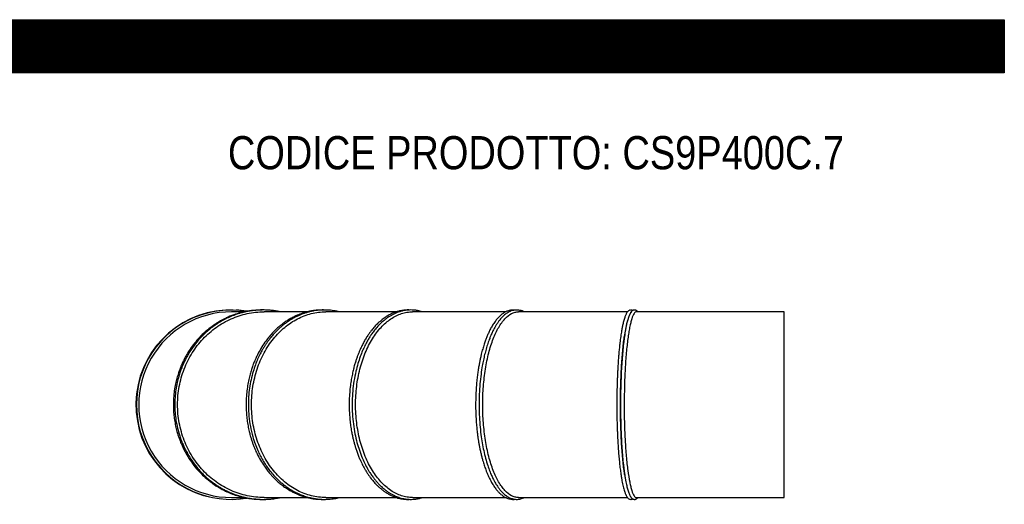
# Model space of a CAD drawing. Header units: millimetres. Extents: x 0 to 4243, y 0 to 3000.
# Tile 4 of 4: x 2121 to 4243, y 1956 to 3000. Entities that reach past the tile are written whole.
import ezdxf

# ---------------------------------------------------------------- set-up
doc = ezdxf.new("R2010")
doc.units = ezdxf.units.MM
doc.header["$LTSCALE"] = 14.285714
doc.layers.add('Default', color=7, linetype='Continuous')
doc.layers.add('TUBO_X_GOMITO_90', color=7, linetype='Continuous')

# ---------------------------------------------------------------- blocks, each defined once
blk = doc.blocks.new('SE2')
at = {"layer": 'TUBO_X_GOMITO_90', "color": 7, "linetype": 'Continuous'}
for p, q in [((2605.5, 2370.6), (2578, 2370.6)), ((2740.9, 2370.6), (2648, 2370.6)), ((2933.1, 2370.6), (2781, 2370.6)), ((3168.7, 2370.6), (2968, 2370.6)), ((3431, 2370.6), (3196.2, 2370.6)), ((3768.5, 2370.6), (3450.2, 2370.6)), ((3768.5, 1970.6), (3768.5, 2370.6)), ((2578, 1970.6), (2605.5, 1970.6)), ((2648, 1970.6), (2740.9, 1970.6)), ((2781, 1970.6), (2933.1, 1970.6)), ((2968, 1970.6), (3168.7, 1970.6)), ((3196.2, 1970.6), (3431, 1970.6)), ((3450.2, 1970.6), (3768.5, 1970.6))]:
    blk.add_line(p, q, dxfattribs=at)
for centre, radius, start, end in [((2575.9, 2170.6), 204, 93.3684, 264.4152), ((2577, 2170.6), 204, 80.3892, 279.5575), ((2578, 2170.6), 200, 89.998, 270.002), ((2575.9, 2170.6), 204, 80.3067, 86.713), ((4881.4, 2170.5), 1457.5, 178.7574, 182.4846), ((2575.9, 2170.6), 204, 274.8403, 279.7408)]:
    blk.add_arc(centre, radius, start, end, dxfattribs=at)
for start_param, end_param in [(0.717072, 2.488288), (0.735819, 2.438339)]:
    blk.add_ellipse((3442.2, 2170.6), major_axis=(0, 200), ratio=0.131652, start_param=start_param, end_param=end_param, dxfattribs=at)
for points, knots in [([(2644.5, 2374.6), (2643.9, 2374.6), (2640.3, 2374.6), (2634.3, 2374.4), (2626.3, 2373.9), (2618.1, 2372.9), (2608.4, 2371.3), (2596.4, 2368.6), (2582, 2364.2), (2569.4, 2359), (2559.9, 2354.2), (2554.5, 2351.3), (2550.7, 2349.1), (2548, 2347.4), (2545.4, 2345.8), (2541.9, 2343.6), (2537.3, 2340.4), (2530, 2335), (2520.3, 2326.9), (2508.9, 2315.9), (2498.2, 2303.5), (2488.8, 2290.8), (2481.9, 2279.7), (2476.8, 2270.5), (2473.2, 2263.1), (2469.6, 2255.2), (2466, 2246.2), (2462.5, 2236), (2459.1, 2224.4), (2456.2, 2211.6), (2453.8, 2196.1), (2453.1, 2186.6), (2452.7, 2180.6)], [0.7564531, 0.7564531, 0.7564531, 0.7564531, 0.7578948, 0.7654085, 0.7716641, 0.7779502, 0.7863453, 0.796163, 0.8089256, 0.8239094, 0.8300296, 0.8353794, 0.8389486, 0.8410488, 0.8432281, 0.846304, 0.8513468, 0.8569354, 0.8685428, 0.8822626, 0.8955293, 0.9080774, 0.9199754, 0.9267073, 0.9330126, 0.9395085, 0.9474028, 0.9556948, 0.9650115, 0.975463, 0.9871922, 1, 1, 1, 1]), ([(2683.4, 2370.6), (2681.3, 2371.1), (2676.3, 2372), (2668.1, 2373.3), (2658.4, 2374.2), (2648.2, 2374.7), (2638.5, 2374.5), (2630.3, 2373.9), (2623.7, 2373.2), (2618.7, 2372.5), (2614.7, 2371.8), (2610.8, 2371.1), (2605.5, 2370), (2596.9, 2367.8), (2585.7, 2364.3), (2573.7, 2359.5), (2563.3, 2354.5), (2554.8, 2349.7), (2547.9, 2345.5), (2542.1, 2341.6), (2536.2, 2337.4), (2529.2, 2331.8), (2520.6, 2324.3), (2511.3, 2315.1), (2502.3, 2304.7), (2493.9, 2293.6), (2487, 2283.1), (2482.1, 2274.5), (2478.8, 2268.2), (2476.4, 2263.5), (2474.5, 2259.3), (2472.5, 2254.8), (2470.1, 2248.9), (2467.2, 2241.1), (2463.9, 2230.6), (2460.5, 2217.6), (2457.7, 2202.3), (2455.9, 2186.1), (2455.4, 2169.7), (2456, 2153.4), (2458, 2136.9), (2461.3, 2120.1), (2465.4, 2105.4), (2469.2, 2094.5), (2472.1, 2087.4), (2474.1, 2082.9), (2475.8, 2079.1), (2477.7, 2075.2), (2480.8, 2069), (2486.5, 2058.9), (2494.8, 2046.2), (2504.2, 2034.1), (2513, 2024.4), (2521.2, 2016.4), (2529.8, 2008.8), (2538.3, 2002.2), (2546, 1996.9), (2552.5, 1992.8), (2558.8, 1989.2), (2566, 1985.4), (2574.8, 1981.2), (2584.9, 1977.2), (2594.6, 1974), (2602.7, 1971.9), (2608.7, 1970.5), (2613.4, 1969.6), (2617.6, 1968.8), (2622.1, 1968.2), (2627.9, 1967.5), (2635.2, 1966.9), (2643.4, 1966.5), (2651.9, 1966.6), (2660.5, 1967.1), (2669.7, 1968.1), (2677.4, 1969.3), (2682.1, 1970.3), (2683.4, 1970.6)], [0.2261351, 0.2261351, 0.2261351, 0.2261351, 0.2315778, 0.2388605, 0.2470661, 0.2560115, 0.2645854, 0.2714523, 0.2767814, 0.2812138, 0.2842282, 0.2869543, 0.2909922, 0.297924, 0.3090615, 0.3203439, 0.3301274, 0.3378422, 0.3444657, 0.3500661, 0.3549978, 0.3622161, 0.3720051, 0.3827997, 0.3939483, 0.4052036, 0.4161425, 0.4239552, 0.4287926, 0.4330199, 0.4365067, 0.4396659, 0.444531, 0.4515395, 0.459356, 0.4705492, 0.4828421, 0.495855, 0.508534, 0.5209403, 0.5338927, 0.5474308, 0.5608415, 0.569622, 0.5747561, 0.5787458, 0.5813878, 0.5845558, 0.5890682, 0.5977061, 0.6122561, 0.6252969, 0.6344357, 0.6437657, 0.6532865, 0.6625336, 0.6699967, 0.6761993, 0.6814993, 0.688009, 0.6962255, 0.7057591, 0.7150379, 0.7218621, 0.7266148, 0.7306229, 0.7338542, 0.7372654, 0.7420933, 0.7485484, 0.7556411, 0.7627651, 0.7698968, 0.7772509, 0.7860856, 0.7893843, 0.7893843, 0.7893843, 0.7893843]), ([(2648, 1970.6), (2641.9, 1970.6), (2635.9, 1970.9), (2623.8, 1972.2), (2617.7, 1973.1), (2599.8, 1976.9), (2588.1, 1980.7), (2571.2, 1988.2), (2565.7, 1991), (2554.9, 1997.2), (2549.7, 2000.5), (2539.5, 2007.8), (2534.6, 2011.7), (2525.2, 2019.9), (2520.7, 2024.3), (2512.2, 2033.4), (2508.1, 2038.2), (2500.4, 2048.3), (2496.7, 2053.6), (2489.9, 2064.5), (2486.7, 2070.1), (2480.9, 2081.7), (2478.2, 2087.6), (2473.5, 2099.8), (2471.5, 2106), (2467.9, 2118.6), (2466.4, 2125), (2464, 2137.9), (2463.1, 2144.4), (2461.9, 2157.5), (2461.6, 2164.1), (2461.6, 2177.3), (2461.9, 2183.9), (2463.1, 2197), (2464, 2203.4), (2466.4, 2216.2), (2467.9, 2222.5), (2471.4, 2235), (2473.5, 2241.2), (2478.2, 2253.3), (2480.8, 2259.3), (2486.6, 2270.9), (2489.7, 2276.5), (2496.6, 2287.4), (2500.2, 2292.7), (2508, 2302.8), (2512.1, 2307.7), (2525.1, 2321.6), (2534.6, 2329.9), (2549.9, 2340.8), (2555.2, 2344.2), (2565.9, 2350.3), (2571.4, 2353), (2588.1, 2360.4), (2599.6, 2364.2), (2617.6, 2368), (2623.6, 2369), (2635.7, 2370.3), (2641.8, 2370.6), (2647.9, 2370.6), (2647.9, 2370.6), (2648, 2370.6)], [0.2500902, 0.2500902, 0.2500902, 0.2500902, 0.265625, 0.265625, 0.28125, 0.28125, 0.3125, 0.3125, 0.328125, 0.328125, 0.34375, 0.34375, 0.359375, 0.359375, 0.375, 0.375, 0.390625, 0.390625, 0.40625, 0.40625, 0.421875, 0.421875, 0.4375, 0.4375, 0.453125, 0.453125, 0.46875, 0.46875, 0.484375, 0.484375, 0.5, 0.5, 0.515625, 0.515625, 0.53125, 0.53125, 0.546875, 0.546875, 0.5625, 0.5625, 0.578125, 0.578125, 0.59375, 0.59375, 0.609375, 0.609375, 0.625, 0.625, 0.65625, 0.65625, 0.671875, 0.671875, 0.6875, 0.6875, 0.71875, 0.71875, 0.734375, 0.734375, 0.75, 0.75, 0.7500453, 0.7500453, 0.7500453, 0.7500453]), ([(2775.7, 2374.6), (2774.9, 2374.6), (2771.2, 2374.6), (2764.8, 2374.4), (2756.4, 2373.6), (2747.9, 2372.3), (2739.2, 2370.3), (2731.4, 2367.9), (2724.8, 2365.5), (2718.8, 2363.1), (2712.2, 2360), (2704.9, 2356.2), (2697.4, 2351.6), (2690.4, 2346.8), (2684.2, 2342), (2678.4, 2337.2), (2672.2, 2331.4), (2665, 2324.1), (2657.3, 2315.2), (2649.2, 2304.4), (2641.2, 2292), (2634.7, 2280.2), (2630.2, 2270.5), (2626.9, 2263), (2623.8, 2255), (2620.8, 2246.1), (2617.7, 2235.9), (2614.9, 2224.3), (2612.4, 2211.5), (2610.3, 2196.1), (2609.7, 2186.6), (2609.4, 2180.6)], [0.755423, 0.755423, 0.755423, 0.755423, 0.7576288, 0.7662481, 0.7739158, 0.7821501, 0.7911978, 0.7996876, 0.8055084, 0.8112537, 0.8180388, 0.8260478, 0.8343013, 0.8423383, 0.8494082, 0.8554987, 0.862703, 0.8720799, 0.8825705, 0.8932487, 0.9068055, 0.9196918, 0.9266004, 0.9330146, 0.9395202, 0.947405, 0.9556888, 0.9650025, 0.9754557, 0.9871873, 1, 1, 1, 1]), ([(2810.4, 2370.6), (2808.5, 2371.1), (2804.3, 2372), (2797.9, 2373.2), (2790.9, 2374), (2783.9, 2374.5), (2777.4, 2374.6), (2772, 2374.5), (2767.1, 2374.2), (2761.7, 2373.6), (2755.1, 2372.6), (2747.9, 2371.2), (2740.9, 2369.3), (2734.7, 2367.4), (2729, 2365.3), (2723.1, 2362.8), (2716.3, 2359.7), (2709.8, 2356.1), (2704.2, 2352.8), (2700.4, 2350.3), (2697.7, 2348.4), (2695.1, 2346.6), (2691.8, 2344.2), (2687.6, 2340.8), (2682.4, 2336.4), (2676.7, 2331.1), (2670.6, 2324.9), (2664.8, 2318.2), (2659.5, 2311.6), (2655, 2305.5), (2651.2, 2300), (2647.7, 2294.4), (2643.8, 2287.9), (2639.1, 2279.2), (2634.1, 2268.7), (2628.9, 2255.9), (2624, 2241.2), (2619.6, 2224.4), (2616.4, 2206.2), (2614.4, 2187.3), (2613.8, 2167.1), (2615, 2145.6), (2618.2, 2123.5), (2622.9, 2103.7), (2628.4, 2086.5), (2633.9, 2072.9), (2638.9, 2062.4), (2643.2, 2054.5), (2647.1, 2047.7), (2652.1, 2039.8), (2658.6, 2030.5), (2666.8, 2020.5), (2675.7, 2010.9), (2684, 2003.3), (2690.9, 1997.7), (2696.3, 1993.7), (2701.8, 1989.9), (2708.5, 1985.8), (2716.6, 1981.3), (2725.6, 1977.2), (2735.1, 1973.6), (2744.5, 1970.8), (2753.7, 1968.8), (2762.1, 1967.5), (2770.2, 1966.7), (2778.3, 1966.5), (2786.4, 1966.8), (2793.4, 1967.4), (2799.6, 1968.3), (2805.1, 1969.3), (2808.7, 1970.2), (2810.4, 1970.6)], [0.2261896, 0.2261896, 0.2261896, 0.2261896, 0.2319141, 0.2385263, 0.2451035, 0.2523789, 0.2590493, 0.2639714, 0.2680376, 0.2732302, 0.2798299, 0.2875127, 0.294558, 0.3006336, 0.3059988, 0.3117704, 0.318868, 0.3270594, 0.3326123, 0.3368677, 0.3395742, 0.3417477, 0.3455196, 0.3506079, 0.3564329, 0.3636645, 0.3714027, 0.3794287, 0.3867324, 0.3933027, 0.3986933, 0.4038433, 0.4098791, 0.4175959, 0.428249, 0.4386388, 0.4509253, 0.4654608, 0.4799321, 0.4944022, 0.5098729, 0.5272348, 0.5446093, 0.5622335, 0.5754271, 0.5878019, 0.5979395, 0.6038447, 0.6100781, 0.6173981, 0.6274656, 0.6390007, 0.6508606, 0.6617422, 0.6690978, 0.6745876, 0.6801607, 0.6874087, 0.6963755, 0.7060956, 0.7153422, 0.7251276, 0.7342847, 0.742438, 0.7497516, 0.7580731, 0.766117, 0.7732441, 0.7785973, 0.7843682, 0.7893311, 0.7893311, 0.7893311, 0.7893311]), ([(2781, 1970.6), (2775.8, 1970.6), (2770.6, 1970.9), (2760.2, 1972.2), (2755, 1973.1), (2739.6, 1976.9), (2729.6, 1980.7), (2715.1, 1988.2), (2710.3, 1991), (2701.1, 1997.2), (2696.6, 2000.5), (2687.8, 2007.8), (2683.6, 2011.7), (2675.6, 2019.9), (2671.7, 2024.3), (2664.3, 2033.4), (2660.8, 2038.2), (2654.2, 2048.3), (2651.1, 2053.6), (2645.2, 2064.5), (2642.5, 2070.1), (2637.5, 2081.7), (2635.2, 2087.6), (2631.2, 2099.8), (2629.4, 2106), (2626.3, 2118.6), (2625, 2125), (2623, 2137.9), (2622.2, 2144.4), (2621.1, 2157.5), (2620.9, 2164.1), (2620.9, 2177.3), (2621.2, 2183.9), (2622.2, 2197), (2623, 2203.4), (2625, 2216.2), (2626.3, 2222.5), (2629.3, 2235), (2631.1, 2241.2), (2635.1, 2253.3), (2637.4, 2259.3), (2642.4, 2270.9), (2645.1, 2276.5), (2651, 2287.4), (2654.1, 2292.7), (2660.8, 2302.8), (2664.3, 2307.7), (2675.5, 2321.6), (2683.7, 2329.9), (2696.7, 2340.8), (2701.3, 2344.2), (2710.5, 2350.3), (2715.2, 2353), (2729.5, 2360.4), (2739.5, 2364.2), (2754.9, 2368), (2760.1, 2369), (2770.4, 2370.3), (2775.7, 2370.6), (2780.9, 2370.6), (2780.9, 2370.6), (2781, 2370.6)], [0.2500902, 0.2500902, 0.2500902, 0.2500902, 0.265625, 0.265625, 0.28125, 0.28125, 0.3125, 0.3125, 0.328125, 0.328125, 0.34375, 0.34375, 0.359375, 0.359375, 0.375, 0.375, 0.390625, 0.390625, 0.40625, 0.40625, 0.421875, 0.421875, 0.4375, 0.4375, 0.453125, 0.453125, 0.46875, 0.46875, 0.484375, 0.484375, 0.5, 0.5, 0.515625, 0.515625, 0.53125, 0.53125, 0.546875, 0.546875, 0.5625, 0.5625, 0.578125, 0.578125, 0.59375, 0.59375, 0.609375, 0.609375, 0.625, 0.625, 0.65625, 0.65625, 0.671875, 0.671875, 0.6875, 0.6875, 0.71875, 0.71875, 0.734375, 0.734375, 0.75, 0.75, 0.7500453, 0.7500453, 0.7500453, 0.7500453]), ([(2960.8, 2374.5), (2960.2, 2374.6), (2956.2, 2374.7), (2949.3, 2374.3), (2940.6, 2372.8), (2933.2, 2370.7), (2926.4, 2368.3), (2919.1, 2364.9), (2910.9, 2360.2), (2902.1, 2353.9), (2893.6, 2346.5), (2886.1, 2338.9), (2880.5, 2332.2), (2876.1, 2326.4), (2872.1, 2320.8), (2867.6, 2313.8), (2863.1, 2306), (2858.8, 2297.8), (2855.4, 2290.4), (2852.5, 2283.7), (2850, 2277.4), (2847.6, 2270.9), (2845.3, 2263.9), (2842.8, 2255.9), (2840.4, 2246.7), (2838, 2236.3), (2835.7, 2224.5), (2833.8, 2211.6), (2832.2, 2196.1), (2831.7, 2186.6), (2831.5, 2180.5)], [0.7545208, 0.7545208, 0.7545208, 0.7545208, 0.7567093, 0.7691655, 0.7805059, 0.7891402, 0.7970926, 0.806555, 0.8176062, 0.8299813, 0.8426503, 0.8539904, 0.8631561, 0.8689534, 0.8754573, 0.883401, 0.8923841, 0.9008015, 0.9082853, 0.9142021, 0.9199432, 0.9257652, 0.9318843, 0.9386301, 0.9467837, 0.955271, 0.9647417, 0.9753149, 0.9871328, 1, 1, 1, 1]), ([(2989.5, 2370.6), (2989.3, 2370.7), (2987.5, 2371.3), (2983.8, 2372.3), (2977.8, 2373.6), (2971.1, 2374.4), (2964.3, 2374.7), (2958.3, 2374.4), (2952.6, 2373.8), (2946.6, 2372.7), (2940.1, 2370.9), (2933.6, 2368.6), (2927.7, 2365.9), (2922, 2363), (2915.8, 2359.2), (2908.2, 2353.8), (2899.7, 2346.4), (2891.5, 2337.8), (2884.7, 2329.5), (2879.2, 2321.9), (2874.5, 2314.7), (2870, 2307), (2865.1, 2297.8), (2860, 2286.7), (2854.9, 2273.8), (2849.9, 2258.9), (2845.3, 2241.4), (2841.4, 2221.6), (2838.7, 2200), (2837.5, 2178.1), (2837.8, 2156.1), (2839.4, 2134.2), (2842.5, 2113.2), (2846.7, 2094), (2851.8, 2076.3), (2857.7, 2059.7), (2864.4, 2044.6), (2870.3, 2033.6), (2874.5, 2026.5), (2877.1, 2022.5), (2879.6, 2018.7), (2882.7, 2014.4), (2886.8, 2009.1), (2891.5, 2003.5), (2896.3, 1998.4), (2900.6, 1994.2), (2904.6, 1990.6), (2908.9, 1987.1), (2914, 1983.2), (2919.9, 1979.4), (2925.8, 1976.2), (2930.9, 1973.8), (2935.7, 1971.8), (2940.8, 1970.1), (2946.8, 1968.5), (2953.9, 1967.2), (2961.4, 1966.5), (2969.2, 1966.6), (2976.8, 1967.4), (2983.6, 1968.8), (2987.8, 1970), (2989.5, 1970.6)], [0.2264288, 0.2264288, 0.2264288, 0.2264288, 0.2271867, 0.2335172, 0.2401436, 0.2498766, 0.2585057, 0.2656124, 0.2721149, 0.279789, 0.2882407, 0.2968918, 0.3043044, 0.3114315, 0.3190936, 0.3294474, 0.3425715, 0.3555671, 0.3661589, 0.375056, 0.3827045, 0.3905585, 0.4001185, 0.4109918, 0.4230266, 0.4361964, 0.4504338, 0.4675999, 0.4847616, 0.5019214, 0.5190803, 0.5362406, 0.5534036, 0.5694341, 0.584057, 0.599052, 0.6144076, 0.6275895, 0.6330806, 0.6373774, 0.6411429, 0.6461283, 0.6528095, 0.6608586, 0.6682325, 0.6745668, 0.6797943, 0.6854718, 0.6926909, 0.7011879, 0.7093609, 0.7157842, 0.7213377, 0.7278359, 0.7352963, 0.7441222, 0.7543324, 0.7634449, 0.7731418, 0.7827572, 0.7890627, 0.7890627, 0.7890627, 0.7890627]), ([(2968, 1970.6), (2964, 1970.6), (2960, 1970.9), (2952, 1972.2), (2948.1, 1973.1), (2936.3, 1976.9), (2928.5, 1980.7), (2917.4, 1988.2), (2913.8, 1991), (2906.7, 1997.2), (2903.2, 2000.5), (2896.5, 2007.8), (2893.3, 2011.7), (2887.1, 2019.9), (2884.1, 2024.3), (2878.5, 2033.4), (2875.8, 2038.2), (2870.7, 2048.3), (2868.3, 2053.6), (2863.8, 2064.5), (2861.7, 2070.1), (2857.9, 2081.7), (2856.1, 2087.6), (2853, 2099.8), (2851.7, 2106), (2849.3, 2118.6), (2848.3, 2125), (2846.7, 2137.9), (2846.1, 2144.4), (2845.3, 2157.5), (2845.1, 2164.1), (2845.1, 2177.3), (2845.3, 2183.9), (2846.1, 2197), (2846.7, 2203.4), (2848.3, 2216.2), (2849.3, 2222.5), (2851.6, 2235), (2853, 2241.2), (2856.1, 2253.3), (2857.8, 2259.3), (2861.6, 2270.9), (2863.7, 2276.5), (2868.2, 2287.4), (2870.6, 2292.7), (2875.7, 2302.8), (2878.5, 2307.7), (2887, 2321.6), (2893.3, 2329.9), (2903.3, 2340.8), (2906.8, 2344.2), (2913.9, 2350.3), (2917.5, 2353), (2928.5, 2360.4), (2936.1, 2364.2), (2948, 2368), (2951.9, 2369), (2959.9, 2370.3), (2963.9, 2370.6), (2967.9, 2370.6), (2968, 2370.6), (2968, 2370.6)], [0.2500902, 0.2500902, 0.2500902, 0.2500902, 0.265625, 0.265625, 0.28125, 0.28125, 0.3125, 0.3125, 0.328125, 0.328125, 0.34375, 0.34375, 0.359375, 0.359375, 0.375, 0.375, 0.390625, 0.390625, 0.40625, 0.40625, 0.421875, 0.421875, 0.4375, 0.4375, 0.453125, 0.453125, 0.46875, 0.46875, 0.484375, 0.484375, 0.5, 0.5, 0.515625, 0.515625, 0.53125, 0.53125, 0.546875, 0.546875, 0.5625, 0.5625, 0.578125, 0.578125, 0.59375, 0.59375, 0.609375, 0.609375, 0.625, 0.625, 0.65625, 0.65625, 0.671875, 0.671875, 0.6875, 0.6875, 0.71875, 0.71875, 0.734375, 0.734375, 0.75, 0.75, 0.7500453, 0.7500453, 0.7500453, 0.7500453]), ([(3188.7, 2374.4), (3188.1, 2374.5), (3186.9, 2374.5), (3184.8, 2374.6), (3182.1, 2374.5), (3178, 2374), (3172.7, 2372.5), (3167.1, 2369.9), (3161.4, 2366.3), (3155.7, 2361.6), (3149.8, 2355.3), (3144.3, 2348), (3139.2, 2340.1), (3134.9, 2332.2), (3131.2, 2324.4), (3128, 2316.9), (3125, 2309.1), (3121.9, 2300.3), (3118.9, 2290.4), (3116.3, 2280.6), (3114.2, 2271.7), (3112.6, 2263.8), (3111, 2255.5), (3109.4, 2246.3), (3107.9, 2236), (3106.5, 2224.3), (3105.3, 2211.4), (3104.3, 2196), (3104, 2186.5), (3103.9, 2180.5)], [0.7509578, 0.7509578, 0.7509578, 0.7509578, 0.7542079, 0.757448, 0.7623469, 0.7691571, 0.7805509, 0.7916489, 0.8018107, 0.813663, 0.826674, 0.8392202, 0.8508884, 0.8619594, 0.8711562, 0.879812, 0.8880724, 0.8970585, 0.9072793, 0.9176466, 0.9250252, 0.9318816, 0.938713, 0.9468561, 0.9553292, 0.964787, 0.975348, 0.9871499, 1, 1, 1, 1]), ([(3208.7, 2370.6), (3207.9, 2371), (3205.6, 2372), (3201.7, 2373.4), (3197.3, 2374.3), (3193.2, 2374.6), (3189.3, 2374.5), (3185.1, 2373.9), (3180.4, 2372.6), (3175.8, 2370.6), (3171.7, 2368.2), (3168, 2365.6), (3164.7, 2362.9), (3161.6, 2359.9), (3158.7, 2356.8), (3155.6, 2353.2), (3152.1, 2348.5), (3148.4, 2343), (3145.1, 2337.4), (3142.4, 2332.3), (3140.2, 2328), (3138.3, 2323.8), (3136.3, 2319.1), (3133.4, 2312), (3130, 2302.5), (3126.4, 2290.8), (3123.2, 2278.8), (3120.5, 2266.7), (3117.8, 2252.7), (3115.2, 2235.6), (3112.9, 2215.3), (3111.5, 2193.5), (3111, 2171.4), (3111.4, 2149.3), (3112.8, 2127.4), (3115, 2107), (3117.8, 2088.3), (3121.1, 2071.3), (3125.1, 2054.9), (3129.5, 2040.2), (3133.9, 2027.8), (3138, 2017.9), (3141.7, 2010.1), (3144.9, 2004.1), (3147.8, 1999.3), (3150.8, 1994.6), (3154.2, 1989.8), (3157.7, 1985.5), (3160.9, 1982), (3163.7, 1979.3), (3166.4, 1976.8), (3169.5, 1974.5), (3173, 1972.2), (3176.8, 1970.1), (3180.4, 1968.7), (3183.4, 1967.7), (3186.2, 1967.1), (3189.2, 1966.7), (3192.5, 1966.5), (3195.9, 1966.7), (3199.3, 1967.2), (3202.9, 1968.2), (3205.9, 1969.3), (3208, 1970.2), (3208.6, 1970.6)], [0.2271668, 0.2271668, 0.2271668, 0.2271668, 0.2313733, 0.2403561, 0.2490338, 0.2563884, 0.2629532, 0.2709012, 0.2799782, 0.2889661, 0.2971834, 0.3039013, 0.3111752, 0.3174868, 0.3230071, 0.3298244, 0.3377433, 0.3466934, 0.3550471, 0.3617243, 0.3668542, 0.3714263, 0.3766848, 0.3835074, 0.3954154, 0.4072623, 0.4185352, 0.4294305, 0.440257, 0.4551975, 0.4725077, 0.4898149, 0.5071201, 0.5244255, 0.5417322, 0.5590425, 0.574214, 0.5888044, 0.603784, 0.6193601, 0.6323239, 0.6434528, 0.6533924, 0.6612306, 0.667104, 0.6740011, 0.682138, 0.6903234, 0.6971246, 0.7026569, 0.7079249, 0.7140321, 0.7208353, 0.7286589, 0.7360588, 0.7415965, 0.7458571, 0.7516026, 0.7582211, 0.7644999, 0.7706606, 0.7765634, 0.7844893, 0.7882237, 0.7882237, 0.7882237, 0.7882237]), ([(3196.2, 1970.6), (3193.7, 1970.6), (3191.2, 1970.9), (3186.2, 1972.2), (3183.7, 1973.1), (3176.3, 1976.9), (3171.5, 1980.7), (3164.5, 1988.2), (3162.2, 1991), (3157.7, 1997.2), (3155.5, 2000.5), (3151.3, 2007.8), (3149.3, 2011.7), (3145.4, 2019.9), (3143.5, 2024.3), (3140, 2033.4), (3138.3, 2038.2), (3135.1, 2048.3), (3133.6, 2053.6), (3130.7, 2064.5), (3129.4, 2070.1), (3127, 2081.7), (3125.9, 2087.6), (3124, 2099.8), (3123.1, 2106), (3121.6, 2118.6), (3121, 2125), (3120, 2137.9), (3119.6, 2144.4), (3119.1, 2157.5), (3119, 2164.1), (3119, 2177.3), (3119.1, 2183.9), (3119.7, 2197), (3120, 2203.4), (3121, 2216.2), (3121.6, 2222.5), (3123.1, 2235), (3123.9, 2241.2), (3125.9, 2253.3), (3127, 2259.3), (3129.4, 2270.9), (3130.7, 2276.5), (3133.5, 2287.4), (3135, 2292.7), (3138.3, 2302.8), (3140, 2307.7), (3145.4, 2321.6), (3149.3, 2329.9), (3155.6, 2340.8), (3157.8, 2344.2), (3162.2, 2350.3), (3164.5, 2353), (3171.4, 2360.4), (3176.2, 2364.2), (3183.7, 2368), (3186.2, 2369), (3191.2, 2370.3), (3193.7, 2370.6), (3196.2, 2370.6), (3196.2, 2370.6), (3196.2, 2370.6)], [0.2500902, 0.2500902, 0.2500902, 0.2500902, 0.265625, 0.265625, 0.28125, 0.28125, 0.3125, 0.3125, 0.328125, 0.328125, 0.34375, 0.34375, 0.359375, 0.359375, 0.375, 0.375, 0.390625, 0.390625, 0.40625, 0.40625, 0.421875, 0.421875, 0.4375, 0.4375, 0.453125, 0.453125, 0.46875, 0.46875, 0.484375, 0.484375, 0.5, 0.5, 0.515625, 0.515625, 0.53125, 0.53125, 0.546875, 0.546875, 0.5625, 0.5625, 0.578125, 0.578125, 0.59375, 0.59375, 0.609375, 0.609375, 0.625, 0.625, 0.65625, 0.65625, 0.671875, 0.671875, 0.6875, 0.6875, 0.71875, 0.71875, 0.734375, 0.734375, 0.75, 0.75, 0.7500453, 0.7500453, 0.7500453, 0.7500453]), ([(3442.2, 2373.5), (3442, 2373.7), (3441.3, 2374), (3440.2, 2374.4), (3438.7, 2374.6), (3437.4, 2374.6), (3435.8, 2374.2), (3434.2, 2373.5), (3432.5, 2372.3), (3430.9, 2370.6), (3429.6, 2368.8), (3428.4, 2366.7), (3427.3, 2364.3), (3426.1, 2361.6), (3424.9, 2358.3), (3423.7, 2354.4), (3422.5, 2350.1), (3421.4, 2345.7), (3420.5, 2341.7), (3419.8, 2337.9), (3419, 2334), (3418.2, 2329.5), (3417.3, 2323.9), (3416.4, 2317.6), (3415.4, 2310.8), (3414.5, 2302.8), (3413.4, 2293.3), (3412.5, 2283.1), (3411.7, 2274.3), (3411.2, 2267.2), (3410.8, 2261), (3410.3, 2254.3), (3409.9, 2246.8), (3409.5, 2238.4), (3409.1, 2229.1), (3408.7, 2218.6), (3408.4, 2207.2), (3408.1, 2193.8), (3408, 2185.6), (3408, 2180.4)], [0.7449765, 0.7449765, 0.7449765, 0.7449765, 0.7483091, 0.752811, 0.7567155, 0.7607335, 0.765111, 0.7705148, 0.7773005, 0.7842034, 0.7908276, 0.79719, 0.8036696, 0.8104499, 0.8176698, 0.8254525, 0.8335793, 0.8408819, 0.8469901, 0.8520932, 0.8570988, 0.8631039, 0.870138, 0.877916, 0.8856172, 0.8931047, 0.9037973, 0.9145425, 0.922866, 0.9284504, 0.9338491, 0.9394342, 0.9460968, 0.9531592, 0.9607168, 0.969258, 0.9786522, 0.9888995, 1, 1, 1, 1]), ([(3440.3, 2370.1), (3440.1, 2370), (3439.8, 2369.8), (3438.8, 2369), (3437.9, 2368.1), (3435.4, 2364.3), (3433.7, 2360.5), (3431.3, 2353), (3430.5, 2350.2), (3429, 2344), (3428.3, 2340.7), (3426.8, 2333.4), (3426.1, 2329.5), (3424.8, 2321.3), (3424.2, 2316.9), (3423, 2307.8), (3422.4, 2303), (3421.3, 2292.9), (3420.8, 2287.6), (3419.8, 2276.7), (3419.4, 2271.1), (3418.5, 2259.5), (3418.2, 2253.5), (3417.5, 2241.4), (3417.2, 2235.2), (3416.7, 2222.5), (3416.5, 2216.1), (3416.1, 2203.2), (3416, 2196.7), (3415.8, 2183.6), (3415.8, 2177), (3415.8, 2163.8), (3415.8, 2157.2), (3416, 2144.1), (3416.1, 2137.7), (3416.5, 2124.9), (3416.7, 2118.6), (3417.2, 2106.1), (3417.5, 2099.9), (3418.2, 2087.7), (3418.5, 2081.8), (3419, 2074.5), (3419.2, 2073), (3419.3, 2071.6)], [0.0233377, 0.0233377, 0.0233377, 0.0233377, 0.03125, 0.03125, 0.0625, 0.0625, 0.125, 0.125, 0.15625, 0.15625, 0.1875, 0.1875, 0.21875, 0.21875, 0.25, 0.25, 0.28125, 0.28125, 0.3125, 0.3125, 0.34375, 0.34375, 0.375, 0.375, 0.40625, 0.40625, 0.4375, 0.4375, 0.46875, 0.46875, 0.5, 0.5, 0.53125, 0.53125, 0.5625, 0.5625, 0.59375, 0.59375, 0.625, 0.625, 0.65625, 0.65625, 0.6642207, 0.6642207, 0.6642207, 0.6642207]), ([(3450.2, 2370.6), (3449.4, 2370.6), (3448.5, 2370.3), (3446.8, 2369), (3446, 2368.1), (3443.4, 2364.3), (3441.8, 2360.5), (3439.4, 2353), (3438.6, 2350.2), (3437.1, 2344), (3436.4, 2340.7), (3434.9, 2333.4), (3434.2, 2329.5), (3432.9, 2321.3), (3432.3, 2316.9), (3431, 2307.8), (3430.5, 2303), (3429.4, 2293), (3428.8, 2287.7), (3427.9, 2276.8), (3427.4, 2271.2), (3426.6, 2259.6), (3426.2, 2253.6), (3425.6, 2241.5), (3425.3, 2235.3), (3424.8, 2222.7), (3424.6, 2216.3), (3424.3, 2207.4), (3424.3, 2204.8), (3424.2, 2202.3)], [0.2501363, 0.2501363, 0.2501363, 0.2501363, 0.265625, 0.265625, 0.28125, 0.28125, 0.3125, 0.3125, 0.328125, 0.328125, 0.34375, 0.34375, 0.359375, 0.359375, 0.375, 0.375, 0.390625, 0.390625, 0.40625, 0.40625, 0.421875, 0.421875, 0.4375, 0.4375, 0.453125, 0.453125, 0.46875, 0.46875, 0.474791, 0.474791, 0.474791, 0.474791]), ([(3453.4, 2370.7), (3453, 2371.1), (3452.2, 2372), (3450.9, 2373), (3449.7, 2373.8), (3448.6, 2374.2), (3447.4, 2374.5), (3446.1, 2374.6), (3444.8, 2374.5), (3443.3, 2374.1), (3441.9, 2373.3), (3440.5, 2372.3), (3439.2, 2371), (3438.1, 2369.6), (3437, 2367.9), (3435.7, 2365.5), (3434.3, 2362.3), (3432.9, 2358.5), (3431.6, 2354.3), (3430.5, 2350.3), (3429.6, 2346.8), (3428.8, 2343.4), (3428.2, 2340.3), (3427.5, 2337.1), (3426.8, 2333.4), (3426, 2328.8), (3425.2, 2323.8), (3424.8, 2320.7), (3424.5, 2319.1)], [0.3771394, 0.3771394, 0.3771394, 0.3771394, 0.4007343, 0.4232719, 0.4428054, 0.4592896, 0.4738162, 0.4899543, 0.5079835, 0.5284463, 0.5515362, 0.5756968, 0.5984936, 0.6198989, 0.6402927, 0.6746186, 0.7093264, 0.7467196, 0.7875378, 0.8148219, 0.8404054, 0.8630669, 0.8828113, 0.8997215, 0.9223296, 0.9487053, 0.9788434, 1, 1, 1, 1]), ([(3424.8, 2020.3), (3424.4, 2023.1), (3424, 2025.9), (3423, 2033.4), (3422.4, 2038.2), (3421.3, 2048.3), (3420.8, 2053.6), (3419.9, 2064.5), (3419.4, 2070.1), (3418.6, 2081.7), (3418.2, 2087.7), (3417.6, 2099.8), (3417.3, 2106), (3416.8, 2118.6), (3416.5, 2125), (3416.2, 2138), (3416.1, 2144.5), (3415.9, 2157.6), (3415.9, 2164.2), (3415.9, 2177.4), (3415.9, 2184), (3416.1, 2197.1), (3416.2, 2203.5), (3416.5, 2216.3), (3416.8, 2222.6), (3417.3, 2235.1), (3417.6, 2241.3), (3418.2, 2253.5), (3418.6, 2259.4), (3419.4, 2271), (3419.9, 2276.7), (3420.8, 2287.6), (3421.3, 2292.8), (3422.4, 2303), (3423, 2307.8), (3423.9, 2314.6), (3424.2, 2316.7), (3424.5, 2318.8)], [0.2299564, 0.2299564, 0.2299564, 0.2299564, 0.25, 0.25, 0.28125, 0.28125, 0.3125, 0.3125, 0.34375, 0.34375, 0.375, 0.375, 0.40625, 0.40625, 0.4375, 0.4375, 0.46875, 0.46875, 0.5, 0.5, 0.53125, 0.53125, 0.5625, 0.5625, 0.59375, 0.59375, 0.625, 0.625, 0.65625, 0.65625, 0.6875, 0.6875, 0.71875, 0.71875, 0.75, 0.75, 0.7646022, 0.7646022, 0.7646022, 0.7646022]), ([(2452.7, 2180.6), (2452.5, 2174.8), (2452.4, 2165.7), (2453.3, 2150.8), (2454.9, 2137.7), (2457.2, 2125), (2460, 2113.7), (2462.8, 2104.2), (2465.5, 2096.4), (2468.2, 2089.3), (2471.2, 2082.4), (2475.4, 2073.4), (2481.8, 2061.4), (2491.1, 2047), (2502.5, 2032.3), (2514.4, 2019.7), (2525.1, 2010.1), (2533.4, 2003.6), (2539.4, 1999.3), (2543.9, 1996.3), (2547.6, 1994), (2552.7, 1990.8), (2560.4, 1986.6), (2570.9, 1981.6), (2582.8, 1976.8), (2595.6, 1972.8), (2608.6, 1969.8), (2620.4, 1967.9), (2630.5, 1967), (2638, 1966.6), (2642.3, 1966.6), (2644.2, 1966.6)], [0, 0, 0, 0, 0.0122502, 0.0234589, 0.033434, 0.0436833, 0.0532721, 0.0608098, 0.0668513, 0.0727427, 0.0787009, 0.0847377, 0.0962564, 0.1108143, 0.1255791, 0.141039, 0.1528049, 0.1605255, 0.16686, 0.1708767, 0.1738965, 0.1775347, 0.1858088, 0.1954807, 0.2065045, 0.2177772, 0.2289543, 0.2398631, 0.2479188, 0.2542843, 0.258845, 0.258845, 0.258845, 0.258845]), ([(2609.4, 2180.6), (2609.2, 2174.8), (2609.1, 2165.7), (2609.9, 2150.8), (2611.2, 2137.7), (2613.2, 2125), (2615.6, 2113.8), (2618, 2104.3), (2620.3, 2096.5), (2622.7, 2089.4), (2625.2, 2082.5), (2628.6, 2074.1), (2633.5, 2063.5), (2640.2, 2050.8), (2647.6, 2039.1), (2654.6, 2029.6), (2660.2, 2022.6), (2665.3, 2016.8), (2670.2, 2011.7), (2675.7, 2006.4), (2682.4, 2000.6), (2690, 1994.6), (2697.7, 1989.4), (2705, 1985), (2711.8, 1981.4), (2718.3, 1978.3), (2723.9, 1976), (2728.5, 1974.3), (2732.3, 1973), (2736.2, 1971.8), (2741.1, 1970.5), (2747.2, 1969.1), (2754.1, 1967.9), (2761.2, 1967.1), (2767.8, 1966.7), (2772.8, 1966.6), (2775.6, 1966.6), (2776.5, 1966.6)], [0, 0, 0, 0, 0.0122548, 0.0234652, 0.0334412, 0.0436754, 0.0532625, 0.0607884, 0.0668302, 0.0727262, 0.0786889, 0.0847313, 0.0946775, 0.107227, 0.1204005, 0.1294684, 0.1371855, 0.1437352, 0.149421, 0.1558805, 0.1639331, 0.1732266, 0.1821523, 0.1894946, 0.1966882, 0.2037079, 0.2097694, 0.2140576, 0.2174989, 0.2211655, 0.2259409, 0.2320835, 0.2390046, 0.2464231, 0.2528378, 0.2581578, 0.2609271, 0.2609271, 0.2609271, 0.2609271]), ([(2831.5, 2180.5), (2831.4, 2174.8), (2831.2, 2165.6), (2831.8, 2150.8), (2832.9, 2137.7), (2834.4, 2125), (2836.3, 2113.8), (2838.1, 2104.4), (2839.9, 2096.5), (2841.8, 2089.1), (2843.9, 2081.7), (2846.3, 2074), (2849.2, 2066), (2852.2, 2058.1), (2855.3, 2050.9), (2858.2, 2044.8), (2860.9, 2039.5), (2863.6, 2034.3), (2866.7, 2029), (2870.3, 2023.2), (2873.9, 2017.8), (2877.3, 2013.2), (2880, 2009.7), (2882.5, 2006.7), (2885.3, 2003.4), (2888.9, 1999.4), (2893.2, 1995.1), (2898.1, 1990.7), (2903.2, 1986.5), (2908.3, 1982.8), (2913.4, 1979.5), (2919, 1976.4), (2925.1, 1973.5), (2931, 1971.2), (2936.1, 1969.6), (2940.7, 1968.5), (2945.7, 1967.5), (2951.7, 1966.8), (2957, 1966.5), (2960.3, 1966.6), (2961.4, 1966.7)], [0, 0, 0, 0, 0.0122844, 0.0235185, 0.0335072, 0.0437696, 0.0533436, 0.0608548, 0.0669413, 0.0730643, 0.0794196, 0.0860458, 0.093458, 0.1010675, 0.1079041, 0.1137994, 0.1190999, 0.1240591, 0.1297563, 0.1362992, 0.143052, 0.1486867, 0.1528467, 0.1562046, 0.1605277, 0.1660033, 0.1726637, 0.1794668, 0.1873554, 0.1940703, 0.2004694, 0.2080552, 0.2163473, 0.2243437, 0.2307895, 0.2356961, 0.2416831, 0.2494474, 0.2579436, 0.2617443, 0.2617443, 0.2617443, 0.2617443]), ([(3103.9, 2180.5), (3103.8, 2174.7), (3103.7, 2165.7), (3104.1, 2150.9), (3104.7, 2137.9), (3105.7, 2125.3), (3106.8, 2114.1), (3108, 2104.7), (3109.1, 2096.8), (3110.3, 2089.5), (3111.6, 2082.2), (3113.1, 2074.5), (3114.9, 2066.5), (3116.8, 2058.6), (3118.7, 2051.6), (3120.5, 2045.6), (3122.2, 2040.3), (3123.9, 2035.2), (3125.8, 2029.9), (3128, 2024.1), (3130.4, 2018.4), (3132.7, 2013.5), (3134.7, 2009.6), (3136.4, 2006.2), (3138.4, 2002.7), (3140.7, 1998.8), (3143.2, 1994.8), (3145.8, 1991.2), (3148.2, 1988), (3150.5, 1985.3), (3152.6, 1983), (3154.4, 1981), (3156.4, 1979.2), (3158.7, 1977.1), (3161.7, 1974.7), (3165.3, 1972.3), (3169.3, 1970.2), (3173.3, 1968.5), (3177.3, 1967.4), (3181.1, 1966.7), (3184.9, 1966.5), (3187.4, 1966.6), (3188.7, 1966.8)], [0, 0, 0, 0, 0.0122682, 0.0234873, 0.0334647, 0.0437033, 0.0532726, 0.0607762, 0.0668571, 0.0729715, 0.079316, 0.0859325, 0.0933242, 0.1009142, 0.1077026, 0.1135266, 0.1187252, 0.1236194, 0.1292717, 0.1357942, 0.1428349, 0.1490225, 0.1538542, 0.1576696, 0.1623553, 0.1680024, 0.1741917, 0.1800857, 0.1853311, 0.190642, 0.1948889, 0.1987821, 0.2025959, 0.2069731, 0.2132587, 0.2206882, 0.2283715, 0.2361592, 0.2438526, 0.2507857, 0.2572996, 0.2646589, 0.2646589, 0.2646589, 0.2646589]), ([(3408, 2180.4), (3407.9, 2175.5), (3407.9, 2167.6), (3408, 2154.7), (3408.2, 2143.6), (3408.4, 2132.5), (3408.7, 2122.1), (3409.1, 2112.6), (3409.4, 2104.8), (3409.7, 2098.2), (3410, 2092.2), (3410.4, 2086.3), (3410.8, 2080.4), (3411.3, 2071.9), (3412.2, 2061), (3413.4, 2048), (3414.8, 2035.4), (3416.3, 2023.9), (3417.7, 2014.4), (3419.1, 2006.6), (3420.4, 2000.2), (3421.7, 1994.3), (3423, 1989), (3424.4, 1984.4), (3425.6, 1980.8), (3426.7, 1978.2), (3427.5, 1976.3), (3428.4, 1974.5), (3429.5, 1972.6), (3430.9, 1970.7), (3432.8, 1968.6), (3435.2, 1967.1), (3437.9, 1966.5), (3439.8, 1966.7), (3441.1, 1967.1), (3441.8, 1967.5), (3442.2, 1967.7), (3442.2, 1967.7)], [0, 0, 0, 0, 0.0106181, 0.0204122, 0.0293825, 0.0375294, 0.0467303, 0.0545397, 0.0608562, 0.0660517, 0.0711137, 0.0762277, 0.0813932, 0.0866102, 0.0987027, 0.1114193, 0.1244422, 0.1374252, 0.1495259, 0.1586745, 0.1677688, 0.1768352, 0.18583, 0.1947134, 0.2030957, 0.208774, 0.2131341, 0.2178886, 0.2236316, 0.2303609, 0.2389771, 0.2487671, 0.2568846, 0.2622016, 0.2662723, 0.269619, 0.2702615, 0.2702615, 0.2702615, 0.2702615]), ([(3425.2, 2107.4), (3425.4, 2102.9), (3425.6, 2098.4), (3426.2, 2088), (3426.6, 2082), (3427.4, 2070.4), (3427.8, 2064.8), (3428.8, 2053.9), (3429.3, 2048.6), (3430.4, 2038.4), (3431, 2033.6), (3432.9, 2019.7), (3434.2, 2011.3), (3436.4, 2000.5), (3437.1, 1997.1), (3438.6, 1991), (3439.4, 1988.2), (3441.8, 1980.8), (3443.4, 1977), (3445.9, 1973.2), (3446.8, 1972.2), (3448.5, 1970.9), (3449.3, 1970.6), (3450.2, 1970.6), (3450.2, 1970.6), (3450.2, 1970.6)], [0.5512277, 0.5512277, 0.5512277, 0.5512277, 0.5625, 0.5625, 0.578125, 0.578125, 0.59375, 0.59375, 0.609375, 0.609375, 0.625, 0.625, 0.65625, 0.65625, 0.671875, 0.671875, 0.6875, 0.6875, 0.71875, 0.71875, 0.734375, 0.734375, 0.75, 0.75, 0.7501834, 0.7501834, 0.7501834, 0.7501834]), ([(3424.8, 2020.1), (3425.1, 2018.6), (3425.7, 2014.5), (3426.8, 2008.1), (3428, 2001.6), (3429.2, 1996.2), (3430.4, 1991.3), (3431.6, 1986.9), (3432.9, 1982.8), (3434.3, 1979), (3435.6, 1976), (3436.8, 1973.7), (3437.8, 1972), (3439, 1970.5), (3440.1, 1969.2), (3441.3, 1968.2), (3442.4, 1967.6), (3443.2, 1967.2), (3444.1, 1966.9), (3445, 1966.7), (3446, 1966.6), (3447.3, 1966.6), (3448.6, 1966.9), (3449.8, 1967.5), (3451.3, 1968.4), (3452.5, 1969.5), (3453.3, 1970.4), (3453.4, 1970.6)], [0, 0, 0, 0, 0.0225292, 0.0726318, 0.113449, 0.1515906, 0.1877603, 0.2247326, 0.2628006, 0.3026521, 0.3447639, 0.370198, 0.3956673, 0.4211411, 0.4465882, 0.4698454, 0.4896103, 0.5021349, 0.5135414, 0.5270757, 0.543055, 0.5613398, 0.5804632, 0.6000788, 0.6201336, 0.6584541, 0.6685776, 0.6685776, 0.6685776, 0.6685776])]:
    blk.add_open_spline(points, degree=3, knots=knots, dxfattribs=at)

msp = doc.modelspace()

# ---------------------------------------------------------------- hatches: boundary and pattern name
at = {"layer": 'Default', "linetype": 'Continuous'}
h = msp.add_hatch(dxfattribs=at)
h.set_pattern_fill('LINE', scale=0.6299213, angle=45, style=0)
h.paths.add_polyline_path([(4242.9, 2885.7), (4242.9, 3000), (0, 3000), (0, 2885.7)])
msp.add_hatch(color=7, dxfattribs=at).paths.add_polyline_path([(4242.9, 2885.7), (4242.9, 3000), (0, 3000), (0, 2885.7)])

# ---------------------------------------------------------------- linework, layer by layer
at = {"layer": 'Default', "color": 7, "linetype": 'Continuous'}
for p, q in [((0, 3000), (4242.9, 3000)), ((4242.9, 3000), (4242.9, 2885.7)), ((4242.9, 2885.7), (0, 2885.7))]:
    msp.add_line(p, q, dxfattribs=at)

# ---------------------------------------------------------------- block references
at = {"layer": 'Default'}
msp.add_blockref('SE2', (0, 0), dxfattribs=at)

# ---------------------------------------------------------------- texts
at = {"layer": 'Default', "insert": (2570.1, 2749.2), "char_height": 71.429, "width": 1331.364, "attachment_point": 1}
msp.add_mtext('{\\fArial Narrow|b0||i0||c0|p34;\\C7;\\H71.42857143;\\W1.;CODICE PRODOTTO: CS9P400C.7}', dxfattribs=at)

doc.saveas('drawing.dxf')
